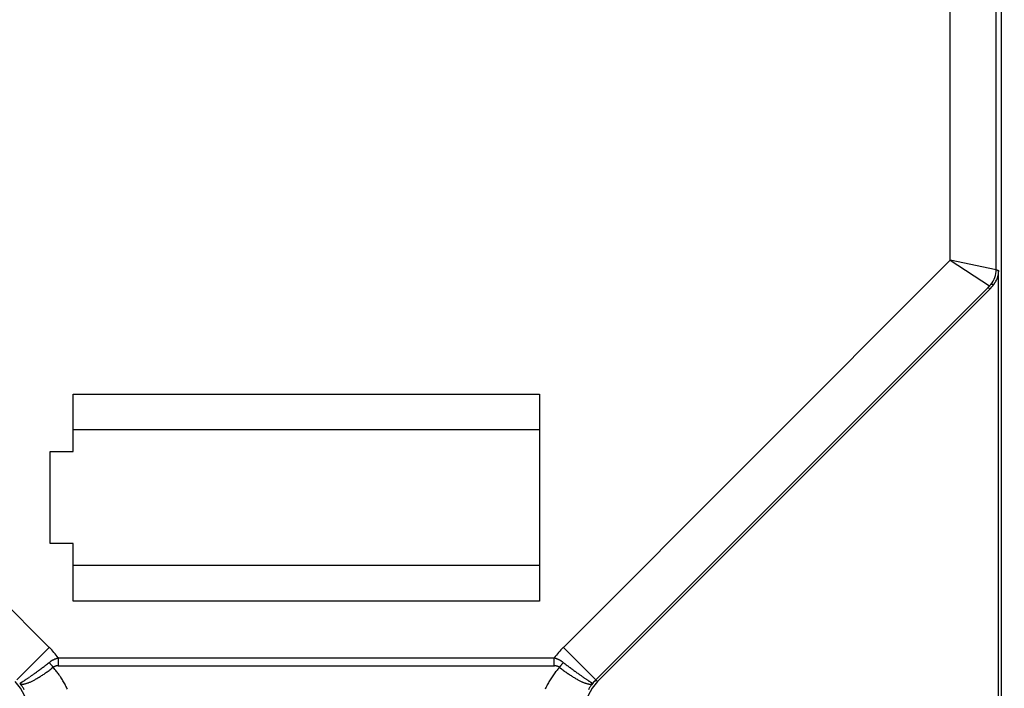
# Model space of a CAD drawing. Extents: x 85.3 to 97.4, y 23.1 to 30.4.
# Tile 5 of 11: x 88.2 to 89.9, y 25.6 to 26.8. Entities that reach past the tile are written whole.
import ezdxf

# ---------------------------------------------------------------- set-up
doc = ezdxf.new("R2010")
doc.units = 0
doc.header["$LTSCALE"] = 0.5
doc.header["$MEASUREMENT"] = 0
doc.layers.get('DEFPOINTS').update_dxf_attribs({"linetype": 'CONTINUOUS'})
doc.layers.add('BODY', color=1, linetype='CONTINUOUS')
doc.layers.add('DIM', color=254, linetype='CONTINUOUS')
doc.styles.get("Standard").update_dxf_attribs({"font": 'ROMANS.SHX'})
doc.dimstyles.new('TURCK-CATALOG01', dxfattribs={"dimtxt": 0.1, "dimasz": 0.13, "dimexe": 0.046875, "dimexo": 0.0625, "dimgap": 0.0625, "dimtad": 0, "dimtih": 1, "dimtoh": 1, "dimdec": 3, "dimzin": 4, "dimdsep": 46, "dimtxsty": 'Standard', "dimcen": 0.09, "dimadec": 0, "dimazin": 0, "dimtfac": 1, "dimtdec": 3, "dimtofl": 0, "dimtmove": 0, "dimatfit": 1, "dimfxl": 0, "dimtolj": 1, "dimtzin": 4, "dimarcsym": 0})

# ---------------------------------------------------------------- blocks, each defined once
blk = doc.blocks.new('*D2')
at = {"layer": 'DEFPOINTS', "color": 0}
for p in [(88.3892, 29.9961), (85.7265, 25.135), (88.271, 25.135)]:
    blk.add_point(p, dxfattribs=at)
at = {"layer": 'DIM', "color": 0, "lineweight": -2}
for p, q in [((88.3267, 29.9961), (85.6796, 29.9961)), ((85.7265, 29.8661), (85.7265, 27.8922)), ((85.7265, 25.265), (85.7265, 27.6148)), ((88.2085, 25.135), (85.6796, 25.135))]:
    blk.add_line(p, q, dxfattribs=at)
at = {"layer": 'DIM', "color": 0}
for points in [[(85.7048, 29.8661), (85.7482, 29.8661), (85.7265, 29.9961)], [(85.7048, 25.265), (85.7482, 25.265), (85.7265, 25.135)]]:
    blk.add_solid(points, dxfattribs=at)
at = {"layer": 'DIM', "color": 0, "insert": (85.7265, 27.7535), "char_height": 0.1, "attachment_point": 5}
blk.add_mtext('\\A1;4.861 [123.5]', dxfattribs=at)
blk = doc.blocks.new('*D3')
at = {"layer": 'DEFPOINTS', "color": 0}
for p in [(88.6509, 29.6916), (86.3834, 25.479), (87.8506, 25.479)]:
    blk.add_point(p, dxfattribs=at)
at = {"layer": 'DIM', "color": 0, "lineweight": -2}
for p, q in [((88.5884, 29.6916), (86.3365, 29.6916)), ((86.3834, 29.5616), (86.3834, 27.4781)), ((86.3834, 25.609), (86.3834, 27.2007)), ((87.7881, 25.479), (86.3365, 25.479))]:
    blk.add_line(p, q, dxfattribs=at)
at = {"layer": 'DIM', "color": 0}
for points in [[(86.3618, 29.5616), (86.4051, 29.5616), (86.3834, 29.6916)], [(86.3618, 25.609), (86.4051, 25.609), (86.3834, 25.479)]]:
    blk.add_solid(points, dxfattribs=at)
at = {"layer": 'DIM', "color": 0, "insert": (86.3834, 27.3394), "char_height": 0.1, "attachment_point": 5}
blk.add_mtext('\\A1;4.213 [107.0]', dxfattribs=at)
blk = doc.blocks.new('*D5')
at = {"layer": 'DEFPOINTS', "color": 0}
for p in [(89.4786, 25.5715), (90.2032, 25.5715), (89.4786, 25.3864)]:
    blk.add_point(p, dxfattribs=at)
at = {"layer": 'DIM', "color": 0, "lineweight": -2}
for p, q in [((90.2032, 25.7015), (90.2032, 25.8315)), ((90.2032, 25.8315), (90.3332, 25.8315)), ((89.5411, 25.5715), (90.2501, 25.5715)), ((89.5411, 25.3864), (90.2501, 25.3864)), ((90.2032, 25.2564), (90.2032, 25.1264))]:
    blk.add_line(p, q, dxfattribs=at)
at = {"layer": 'DIM', "color": 0}
for points in [[(90.1816, 25.7015), (90.2249, 25.7015), (90.2032, 25.5715)], [(90.1816, 25.2564), (90.2249, 25.2564), (90.2032, 25.3864)]]:
    blk.add_solid(points, dxfattribs=at)
at = {"layer": 'DIM', "color": 0, "insert": (90.8243, 25.8315), "char_height": 0.1, "attachment_point": 5}
blk.add_mtext('\\A1;%%c.185 [4.7]', dxfattribs=at)

msp = doc.modelspace()

# ---------------------------------------------------------------- linework, layer by layer
at = {"layer": 'BODY'}
for p, q in [((89.9013, 29.6325), (89.9013, 25.3687)), ((89.8139, 26.344), (89.8139, 26.8628)), ((89.8927, 26.3279), (89.8927, 26.8628)), ((87.6078, 26.344), (88.2706, 25.6812)), ((89.1512, 25.6812), (89.8139, 26.344)), ((89.8139, 26.344), (89.881, 26.2999)), ((89.8923, 26.3277), (89.8139, 26.344)), ((89.8968, 26.3264), (89.8965, 26.3265)), ((89.8968, 26.3264), (89.8967, 26.3243)), ((89.8968, 25.3687), (89.8968, 26.3264)), ((89.8787, 26.2974), (89.2069, 25.6256)), ((89.8816, 26.2945), (89.2098, 25.6226)), ((89.8816, 26.2945), (89.8787, 26.2974)), ((89.881, 26.2999), (89.8809, 26.2997)), ((89.8829, 26.302), (89.8828, 26.3019)), ((89.8885, 26.3023), (89.8882, 26.3023)), ((88.3113, 26.1148), (89.1105, 26.1148)), ((88.3113, 26.0164), (88.3113, 26.1148)), ((89.1105, 26.1148), (89.1105, 25.7605)), ((89.1105, 26.0538), (88.3113, 26.0538)), ((88.2719, 26.0164), (88.3113, 26.0164)), ((88.2719, 25.8589), (88.2719, 26.0164)), ((88.3113, 25.8589), (88.2719, 25.8589)), ((88.3113, 25.7605), (88.3113, 25.8589)), ((89.1105, 25.8215), (88.3113, 25.8215)), ((89.1105, 25.7605), (88.3113, 25.7605)), ((88.2149, 25.6256), (88.2706, 25.6812)), ((89.2069, 25.6256), (89.1512, 25.6812)), ((88.2706, 25.6553), (88.2715, 25.656)), ((88.2861, 25.6631), (89.1356, 25.6631)), ((88.2861, 25.6631), (88.2861, 25.6496)), ((89.1356, 25.6496), (89.1356, 25.6631)), ((89.1511, 25.6553), (89.1502, 25.656)), ((88.2774, 25.647), (88.2745, 25.6448)), ((88.2774, 25.647), (88.2768, 25.6477)), ((88.2774, 25.647), (88.2779, 25.6474)), ((88.2861, 25.6496), (89.1356, 25.6496)), ((89.1356, 25.6496), (89.1362, 25.6496)), ((89.1444, 25.647), (89.1417, 25.6439)), ((89.1444, 25.647), (89.1449, 25.6477)), ((89.1444, 25.647), (89.1473, 25.6448)), ((88.22, 25.62), (88.2202, 25.6199)), ((88.22, 25.62), (88.2216, 25.6178)), ((89.2018, 25.62), (89.2001, 25.6178)), ((89.2018, 25.62), (89.2016, 25.6199)), ((89.2069, 25.6256), (89.2098, 25.6226))]:
    msp.add_line(p, q, dxfattribs=at)
for centre, radius, start, end in [((89.8533, 26.3279), 0.0394, 320.211, 359.9986), ((90.0656, 26.808), 0.5103, 250.1942, 250.264), ((89.9578, 26.5071), 0.1907, 250.2093, 250.352), ((89.9667, 26.5316), 0.2167, 250.3202, 250.4017), ((90.1448, 27.0364), 0.7521, 250.5143, 250.5326), ((89.8623, 26.3252), 0.0344, 333.1381, 337.2026), ((89.7999, 26.3445), 0.0996, 340.846, 341.9547), ((89.9842, 26.5814), 0.2695, 250.4869, 250.5433), ((89.9671, 26.5328), 0.218, 250.5428, 250.617), ((89.9804, 26.5707), 0.2581, 250.6156, 250.6768), ((89.8555, 26.3266), 0.0412, 341.7845, 344.7314), ((89.989, 26.5955), 0.2844, 250.6964, 250.751), ((89.9839, 26.5804), 0.2685, 250.7121, 250.7703), ((89.8629, 26.3254), 0.0338, 343.3217, 347.1283), ((89.9823, 26.5766), 0.2644, 250.8319, 250.8913), ((89.9857, 26.5856), 0.274, 250.8449, 250.9021), ((89.8571, 26.3266), 0.0398, 347.3167, 350.4735), ((89.9867, 26.5885), 0.2771, 250.8963, 250.9527), ((89.9853, 26.5849), 0.2732, 250.9875, 251.0448), ((89.8546, 26.3267), 0.0423, 350.8914, 353.8048), ((89.8585, 26.3263), 0.0383, 353.7679, 356.9739), ((89.7583, 26.4152), 0.1685, 315.6033, 315.7693), ((89.8339, 26.3418), 0.0631, 315.6437, 315.9822), ((89.8278, 26.3478), 0.0717, 315.9581, 316.1515), ((89.7024, 26.4672), 0.2448, 316.3298, 316.374), ((89.8151, 26.3597), 0.0891, 316.384, 316.5184), ((89.8274, 26.3481), 0.0721, 316.454, 316.6307), ((89.8178, 26.3572), 0.0854, 316.6516, 316.7976), ((89.8115, 26.3631), 0.094, 316.7967, 316.9273), ((89.8152, 26.3596), 0.0889, 316.9284, 317.0674), ((89.8162, 26.3588), 0.0876, 317.0284, 317.1701), ((89.814, 26.3608), 0.0906, 317.2193, 317.356), ((89.8129, 26.3617), 0.092, 317.3645, 317.4994), ((89.8137, 26.3611), 0.091, 317.4725, 317.6089), ((89.8006, 26.3735), 0.1091, 317.5225, 317.7346), ((89.8514, 26.3275), 0.0405, 317.58, 318.0155), ((89.8484, 26.3303), 0.0446, 317.9474, 318.204), ((89.8225, 26.3535), 0.0836, 314.9997, 322.1885), ((89.7796, 26.391), 0.1364, 318.4604, 318.5257), ((89.8419, 26.336), 0.0533, 318.4869, 318.6715), ((89.8496, 26.3293), 0.0431, 318.6286, 318.872), ((89.8446, 26.3336), 0.0497, 318.8712, 319.0775), ((89.8417, 26.3361), 0.0535, 319.082, 319.2702), ((89.8442, 26.3339), 0.0501, 319.2769, 319.4791), ((89.8453, 26.333), 0.0487, 319.4802, 319.6892), ((89.8449, 26.3334), 0.0493, 319.668, 319.8742), ((89.8446, 26.3336), 0.0496, 319.8965, 320.1014), ((89.8448, 26.3334), 0.0493, 320.1241, 320.3299), ((89.8272, 25.5338), 0.771, 85.7567, 85.81), ((89.8633, 26.0171), 0.2863, 85.6936, 85.8031), ((89.8603, 25.9779), 0.3257, 85.6289, 85.6911), ((89.7939, 25.1274), 1.1787, 85.5473, 85.5606), ((89.8538, 25.896), 0.4078, 85.5115, 85.5541), ((89.8603, 25.9756), 0.328, 85.49, 85.5463), ((89.8551, 25.9131), 0.3906, 85.4159, 85.462), ((89.8521, 25.8722), 0.4316, 85.407, 85.448), ((89.8537, 25.8964), 0.4074, 85.3143, 85.3579), ((89.8543, 25.902), 0.4018, 85.2896, 85.3339), ((89.8531, 25.8848), 0.419, 85.2757, 85.318), ((89.8527, 25.8804), 0.4234, 85.2246, 85.2664), ((89.8532, 25.8899), 0.414, 85.1421, 85.1847), ((89.822, 26.3477), 0.0805, 325.6655, 329.1376), ((89.8657, 26.3234), 0.0306, 326.3662, 333.3518), ((88.1597, 25.5704), 0.1568, 36.2551, 45), ((89.2621, 25.5704), 0.1568, 135, 143.7449), ((86.7555, 27.6425), 2.4989, 307.1351, 307.3235), ((88.5662, 25.8857), 0.3748, 217.9397, 218.252), ((88.2975, 25.6202), 0.0442, 124.5125, 125.9828), ((88.3817, 25.7395), 0.1394, 217.9971, 218.6376), ((88.297, 25.6209), 0.0434, 122.9817, 124.4758), ((88.2971, 25.6209), 0.0434, 121.5213, 123.0104), ((88.2976, 25.62), 0.0445, 120.0904, 121.5416), ((88.2986, 25.6184), 0.0464, 118.822, 120.2017), ((88.3002, 25.6155), 0.0497, 117.5455, 118.8194), ((88.2989, 25.6179), 0.0469, 116.0622, 117.4213), ((88.2965, 25.6227), 0.0416, 114.4737, 116.0286), ((88.3006, 25.6148), 0.0505, 113.8443, 115.0437), ((88.3263, 25.5572), 0.1135, 113.4408, 113.9211), ((88.2972, 25.6216), 0.0428, 110.4541, 112.0498), ((88.2955, 25.6262), 0.038, 107.8229, 110.5346), ((88.3154, 25.5704), 0.0972, 107.5085, 108.8844), ((89.1064, 25.5704), 0.0971, 71.1156, 72.4915), ((89.1262, 25.6262), 0.038, 69.4674, 72.1793), ((89.1246, 25.6216), 0.0428, 67.9467, 69.5425), ((89.0955, 25.5572), 0.1135, 66.0789, 66.5592), ((89.1211, 25.6148), 0.0505, 64.9607, 66.1602), ((89.1252, 25.6227), 0.0416, 63.9714, 65.5264), ((89.1229, 25.6179), 0.0469, 62.5741, 63.9333), ((89.1215, 25.6155), 0.0497, 61.1805, 62.4546), ((89.1231, 25.6184), 0.0464, 59.7983, 61.1781), ((89.1242, 25.62), 0.0444, 58.4583, 59.9097), ((89.1247, 25.6209), 0.0434, 56.9896, 58.4787), ((89.1247, 25.6209), 0.0434, 55.5296, 57.0239), ((89.0401, 25.7395), 0.1393, 321.3622, 322.0031), ((89.1242, 25.6202), 0.0442, 54.0114, 55.4818), ((88.8558, 25.8856), 0.3745, 321.7479, 322.0604), ((90.667, 27.6435), 2.5002, 232.6766, 232.8649), ((87.704, 26.3854), 0.9241, 305.7315, 305.9129), ((87.7115, 26.3744), 0.9108, 305.9341, 306.1287), ((87.763, 26.3038), 0.8234, 306.1317, 306.3605), ((87.5888, 26.5435), 1.1197, 306.2641, 306.4255), ((85.8155, 28.9483), 4.1076, 306.4103, 306.4508), ((87.6904, 26.4037), 0.9469, 306.6808, 306.9165), ((87.7347, 26.3452), 0.8735, 306.8964, 307.3021), ((88.1056, 25.8656), 0.278, 303.7884, 304.483), ((88.0926, 25.8843), 0.3007, 304.5087, 305.1655), ((88.08, 25.9018), 0.3223, 305.2174, 305.8431), ((88.0703, 25.915), 0.3387, 305.8593, 306.4647), ((88.0619, 25.926), 0.3525, 306.4965, 307.0867), ((88.3932, 25.7486), 0.154, 218.606, 218.982), ((88.6442, 25.9554), 0.4793, 219.3244, 219.4182), ((88.4159, 25.7677), 0.1837, 219.402, 219.6719), ((88.3882, 25.7442), 0.1473, 219.5294, 219.8869), ((88.4055, 25.7588), 0.17, 219.9087, 220.2098), ((88.4135, 25.7657), 0.1805, 220.2429, 220.5206), ((88.4004, 25.7544), 0.1632, 220.5121, 220.8192), ((88.0267, 25.4401), 0.3251, 37.9003, 39.5373), ((88.284, 25.6385), 0.0108, 121.4017, 124.4166), ((88.2839, 25.6386), 0.0107, 118.2683, 121.3295), ((88.284, 25.6384), 0.0109, 115.3753, 118.3896), ((88.2843, 25.6379), 0.0115, 112.6185, 115.4898), ((88.2847, 25.6371), 0.0123, 110.2043, 112.8738), ((88.2851, 25.6359), 0.0136, 107.8563, 110.2692), ((88.285, 25.6361), 0.0134, 105.2105, 107.7079), ((88.2848, 25.6369), 0.0125, 102.5158, 105.2654), ((88.2857, 25.6339), 0.0157, 101.4288, 103.4949), ((88.2896, 25.6153), 0.0347, 100.7392, 101.5883), ((88.2853, 25.635), 0.0145, 96.0715, 98.6749), ((88.1896, 25.5634), 0.1208, 35.8865, 39.2445), ((88.2853, 25.6355), 0.0141, 92.2, 96.3401), ((88.2874, 25.6117), 0.0379, 91.8373, 93.846), ((89.2618, 25.5441), 0.1562, 143.2709, 144.7689), ((89.1356, 25.6307), 0.019, 86.5541, 88.3247), ((89.2621, 25.544), 0.1564, 141.8064, 143.3043), ((89.1356, 25.6301), 0.0195, 84.8319, 86.5534), ((89.1356, 25.6305), 0.0191, 82.9913, 84.7518), ((89.1358, 25.6319), 0.0177, 80.93, 82.8369), ((89.1358, 25.6322), 0.0174, 79.0811, 81.0056), ((89.1357, 25.6316), 0.018, 77.1195, 78.9651), ((89.2631, 25.543), 0.1578, 140.2695, 141.7562), ((89.1361, 25.634), 0.0156, 74.4965, 76.6577), ((89.1369, 25.6372), 0.0123, 71.5026, 74.2892), ((89.1363, 25.6345), 0.015, 70.4999, 72.6429), ((89.1244, 25.6007), 0.0509, 69.9993, 70.5704), ((89.1374, 25.6384), 0.011, 63.0973, 66.4538), ((89.1384, 25.6403), 0.00885, 56.7055, 63.0864), ((89.1314, 25.6278), 0.0232, 56.0642, 59.2508), ((89.0215, 25.7543), 0.1631, 319.1808, 319.488), ((89.0084, 25.7656), 0.1804, 319.4794, 319.7572), ((89.0163, 25.7587), 0.1699, 319.7901, 320.0914), ((89.0337, 25.7441), 0.1472, 320.113, 320.4707), ((89.0059, 25.7676), 0.1836, 320.328, 320.5981), ((89.3599, 25.926), 0.3525, 232.9134, 233.5034), ((88.7778, 25.9552), 0.479, 320.5817, 320.6756), ((89.0286, 25.7485), 0.1539, 321.0179, 321.3941), ((89.3515, 25.9151), 0.3387, 233.5353, 234.1407), ((89.3418, 25.9018), 0.3223, 234.1588, 234.7844), ((89.3292, 25.8844), 0.3008, 234.8327, 235.4894), ((89.6873, 26.3455), 0.874, 232.6991, 233.1046), ((89.3162, 25.8657), 0.278, 235.5189, 236.2135), ((89.7315, 26.4038), 0.9471, 233.0818, 233.3174), ((91.6036, 28.9448), 4.1032, 233.5491, 233.5897), ((89.8329, 26.5435), 1.1197, 233.5745, 233.7359), ((89.6588, 26.3038), 0.8234, 233.6395, 233.8683), ((89.7103, 26.3744), 0.9108, 233.8713, 234.0659), ((89.7178, 26.3853), 0.9241, 234.0871, 234.2685), ((88.1597, 25.5704), 0.0739, 0.0001, 45.0001), ((88.2263, 25.6293), 0.0112, 235.8471, 246.2459), ((88.2202, 25.6204), 0.000521, 260.2784, 298.9578), ((88.2201, 25.6219), 0.002, 282.4203, 297.1426), ((88.2189, 25.6256), 0.00584, 291.3194, 297.9656), ((88.2159, 25.6323), 0.0132, 295.7837, 299.4915), ((88.2103, 25.6431), 0.0253, 298.3539, 300.6582), ((88.2015, 25.6588), 0.0433, 300.0897, 301.6693), ((88.1885, 25.6808), 0.0689, 301.2834, 302.4143), ((88.1707, 25.7096), 0.1027, 302.1878, 303.0408), ((88.1474, 25.7463), 0.1462, 302.8664, 303.5284), ((88.1187, 25.7902), 0.1986, 303.4315, 303.9655), ((88.2211, 25.6542), 0.0362, 282.0313, 284.7055), ((88.0838, 25.8427), 0.2616, 303.8736, 304.3123), ((88.2171, 25.6668), 0.0494, 285.4792, 287.5881), ((88.043, 25.9032), 0.3346, 304.2565, 304.6259), ((88.2146, 25.6736), 0.0567, 287.9231, 289.9088), ((87.9944, 25.9741), 0.4206, 304.571, 304.8844), ((88.2109, 25.6833), 0.067, 290.0239, 291.8216), ((87.9382, 26.0553), 0.5193, 304.8541, 305.1238), ((88.2053, 25.6962), 0.0812, 292.0864, 293.6683), ((87.886, 26.13), 0.6105, 305.1002, 305.3426), ((88.1988, 25.7104), 0.0968, 293.8358, 295.2403), ((87.846, 26.1866), 0.6797, 305.33, 305.5594), ((88.1915, 25.7251), 0.1131, 295.4313, 296.7005), ((87.7849, 26.2726), 0.7853, 305.5342, 305.7405), ((88.1832, 25.741), 0.131, 296.801, 297.9512), ((88.1739, 25.7578), 0.1503, 298.0945, 299.1447), ((88.1641, 25.7749), 0.1699, 299.2153, 300.1828), ((88.1541, 25.7914), 0.1892, 300.28, 301.1832), ((88.1433, 25.809), 0.21, 301.2318, 302.0742), ((88.1314, 25.8274), 0.2318, 302.1532, 302.9416), ((88.119, 25.8462), 0.2544, 302.9793, 303.7183), ((88.1778, 25.5544), 0.1357, 34.0704, 36.0071), ((87.9112, 25.3912), 0.4481, 31.8059, 32.2619), ((88.1515, 25.54), 0.1655, 30.5265, 31.8901), ((88.1801, 25.5549), 0.1333, 29.4218, 31.2221), ((88.1606, 25.5441), 0.1556, 27.8507, 29.3561), ((89.2632, 25.5434), 0.1577, 150.7481, 152.2218), ((89.263, 25.5433), 0.1576, 149.2384, 150.7152), ((89.2629, 25.5434), 0.1575, 147.7813, 149.2609), ((89.2627, 25.5435), 0.1572, 146.2647, 147.7487), ((89.2625, 25.5437), 0.1569, 144.8037, 146.2926), ((89.3028, 25.8462), 0.2544, 236.2817, 237.0207), ((89.2904, 25.8274), 0.2318, 237.0584, 237.8468), ((89.2785, 25.809), 0.21, 237.9239, 238.7663), ((89.2676, 25.7914), 0.1892, 238.8168, 239.72), ((89.2576, 25.7749), 0.1699, 239.8191, 240.7866), ((89.2479, 25.7578), 0.1503, 240.8553, 241.9055), ((89.2385, 25.741), 0.131, 242.0488, 243.199), ((89.6369, 26.2726), 0.7853, 234.2595, 234.4658), ((89.2303, 25.7251), 0.1131, 243.2995, 244.5687), ((89.5757, 26.1866), 0.6797, 234.4406, 234.67), ((89.2229, 25.7104), 0.0968, 244.7578, 246.1623), ((89.5358, 26.13), 0.6105, 234.6574, 234.8998), ((89.2164, 25.6963), 0.0812, 246.3336, 247.9156), ((89.4836, 26.0553), 0.5193, 234.8762, 235.1459), ((89.2108, 25.6833), 0.067, 248.1765, 249.9742), ((89.4273, 25.9742), 0.4206, 235.1184, 235.4318), ((89.2072, 25.6736), 0.0567, 250.093, 252.0788), ((89.2621, 25.5704), 0.0739, 135, 180), ((89.3788, 25.9032), 0.3346, 235.3741, 235.7435), ((89.2047, 25.6668), 0.0494, 252.4119, 254.5208), ((89.3379, 25.8426), 0.2616, 235.6845, 236.1232), ((89.2007, 25.6542), 0.0362, 255.293, 257.9671), ((89.3031, 25.7902), 0.1986, 236.0379, 236.5719), ((89.2744, 25.7463), 0.1462, 236.4679, 237.1299), ((89.2511, 25.7096), 0.1027, 236.9592, 237.8122), ((89.2333, 25.6808), 0.0689, 237.5901, 238.721), ((89.2202, 25.6588), 0.0433, 238.3308, 239.9103), ((89.2114, 25.6431), 0.0253, 239.3365, 241.6405), ((89.2059, 25.6323), 0.0132, 240.5148, 244.2223), ((89.1955, 25.6293), 0.0112, 293.7565, 304.1558), ((89.2029, 25.6256), 0.00584, 242.0276, 248.6735), ((89.2017, 25.6219), 0.002, 242.857, 257.5801), ((89.2015, 25.6204), 0.000521, 241.0368, 279.727), ((89.2621, 25.5704), 0.0781, 135, 140.5314), ((88.1588, 25.5702), 0.0788, 35.2051, 37.1799), ((88.2247, 25.6244), 0.00614, 241.1826, 256.5671), ((88.1595, 25.5708), 0.0779, 33.1473, 35.1416), ((88.2254, 25.6299), 0.0117, 259.6548, 265.7891), ((88.2217, 25.665), 0.0468, 273.4881, 274.952), ((88.1597, 25.5708), 0.0778, 31.1898, 33.1847), ((88.2237, 25.6406), 0.0224, 275.0568, 278.6185), ((88.1594, 25.5707), 0.0781, 29.1658, 31.1488), ((88.224, 25.6419), 0.0236, 277.4388, 281.2345), ((88.1484, 25.5384), 0.169, 26.2816, 27.6441), ((88.1579, 25.5431), 0.1585, 24.7995, 26.26), ((89.2632, 25.5434), 0.1578, 153.7073, 155.177), ((89.2631, 25.5433), 0.1577, 152.1973, 153.6692), ((89.1977, 25.6419), 0.0236, 258.7667, 262.5623), ((89.2624, 25.5707), 0.0781, 148.8512, 150.8341), ((89.198, 25.6406), 0.0224, 261.3815, 264.9432), ((89.2621, 25.5708), 0.0778, 146.8188, 148.8137), ((89.2001, 25.6649), 0.0468, 265.0473, 266.5113), ((89.2622, 25.5708), 0.0779, 144.8585, 146.8526), ((89.1964, 25.6299), 0.0117, 274.2097, 280.3441), ((89.1971, 25.6244), 0.00614, 283.4327, 298.8176), ((89.2629, 25.5702), 0.0788, 142.8202, 144.7949)]:
    msp.add_arc(centre, radius, start, end, dxfattribs=at)

# ---------------------------------------------------------------- dimensions: what is measured, and where the dimension line sits
at = {"layer": 'DIM'}
for base, p1, p2, picture, middle in [((85.7265, 25.135), (88.3892, 29.9961), (88.271, 25.135), '*D2', (85.7265, 27.7535)), ((86.3834, 25.479), (88.6509, 29.6916), (87.8506, 25.479), '*D3', (86.3834, 27.3394))]:
    dim = msp.add_linear_dim(base=base, p1=p1, p2=p2, angle=90, dimstyle='TURCK-CATALOG01', dxfattribs=at)
    dim.commit()
    dim.dimension.update_dxf_attribs({"geometry": picture, "text_midpoint": middle, "dimtype": 160})
dim = msp.add_linear_dim(base=(90.2032, 25.5715), p1=(89.4786, 25.3864), p2=(89.4786, 25.5715), angle=90, text='%%c<>', dimstyle='TURCK-CATALOG01', dxfattribs=at)
dim.commit()
dim.dimension.update_dxf_attribs({"geometry": '*D5', "text_midpoint": (90.8243, 25.8315)})

doc.saveas('drawing.dxf')
